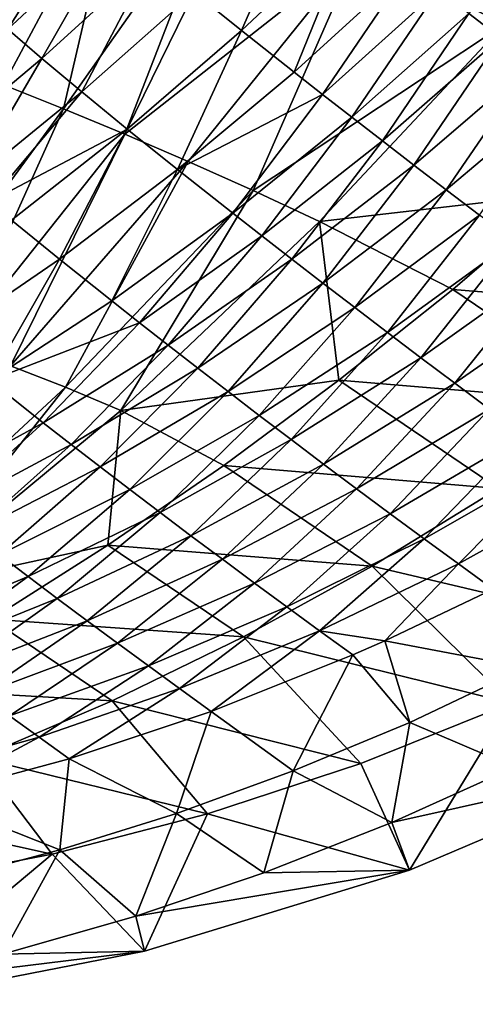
# Model space of a CAD drawing. Header units: metres. Extents: x -296 to -49, y -914 to -599.
# Tile 3 of 10: x -227 to -189, y -914 to -831. Entities that reach past the tile are written whole.
import ezdxf

# ---------------------------------------------------------------- set-up
doc = ezdxf.new("R2010")
doc.units = ezdxf.units.M

msp = doc.modelspace()

# ---------------------------------------------------------------- linework, layer by layer
at = {"layer": 'None'}
for points in [[(-198.447708, -825.514343, 19.275747), (-184.615631, -807.375793, 20.384518), (-186.203766, -831.733948, 33.598019)], [(-231.557556, -830.923889, -11.634331), (-218.477005, -818.609497, -6.143128), (-228.207184, -836.795044, -2.95334)], [(-228.207184, -836.795044, -2.95334), (-218.477005, -818.609497, -6.143128), (-223.18158, -838.798645, 3.988795)], [(-218.477005, -818.609497, -6.143128), (-209.920731, -819.968689, 4.231885), (-223.18158, -838.798645, 3.988795)], [(-223.18158, -838.798645, 3.988795), (-209.920731, -819.968689, 4.231885), (-218.014877, -840.940796, 10.776378)], [(-209.920731, -819.968689, 4.231885), (-198.447708, -825.514343, 19.275747), (-218.014877, -840.940796, 10.776378)], [(-202.966446, -820.09967, 47.606144), (-212.222412, -829.025208, 42.924568), (-208.239777, -832.23407, 48.66264)], [(-198.81604, -823.37323, 53.497509), (-202.966446, -820.09967, 47.606144), (-208.239777, -832.23407, 48.66264)], [(-227.847641, -832.116272, 25.129026), (-221.158966, -821.482056, 23.290276), (-230.197952, -830.020752, 18.459234)], [(-218.711349, -823.622803, 30.190371), (-221.158966, -821.482056, 23.290276), (-227.847641, -832.116272, 25.129026)], [(-179.592072, -821.489746, 67.915123), (-189.162613, -830.819763, 63.704636), (-186.499786, -832.843079, 65.898834)], [(-224.985641, -834.577026, 31.482588), (-218.711349, -823.622803, 30.190371), (-227.847641, -832.116272, 25.129026)], [(-215.723465, -826.145508, 36.751694), (-218.711349, -823.622803, 30.190371), (-224.985641, -834.577026, 31.482588)], [(-198.81604, -823.37323, 53.497509), (-208.239777, -832.23407, 48.66264), (-203.811295, -835.741272, 53.923374)], [(-194.200455, -826.958008, 58.877731), (-198.81604, -823.37323, 53.497509), (-203.811295, -835.741272, 53.923374)], [(-218.014877, -840.940796, 10.776378), (-198.447708, -825.514343, 19.275747), (-212.710617, -843.227234, 17.399239)], [(-198.447708, -825.514343, 19.275747), (-207.272232, -845.664368, 23.846262), (-212.710617, -843.227234, 17.399239)], [(-198.447708, -825.514343, 19.275747), (-186.203766, -831.733948, 33.598019), (-207.272232, -845.664368, 23.846262)], [(-221.636917, -837.378845, 37.475288), (-215.723465, -826.145508, 36.751694), (-224.985641, -834.577026, 31.482588)], [(-212.222412, -829.025208, 42.924568), (-215.723465, -826.145508, 36.751694), (-221.636917, -837.378845, 37.475288)], [(-194.200455, -826.958008, 58.877731), (-203.811295, -835.741272, 53.923374), (-201.442108, -837.596436, 56.362614)], [(-191.731476, -828.856506, 61.362785), (-194.200455, -826.958008, 58.877731), (-201.442108, -837.596436, 56.362614)], [(-191.731476, -828.856506, 61.362785), (-201.442108, -837.596436, 56.362614), (-198.976608, -839.51355, 58.668541)], [(-189.162613, -830.819763, 63.704636), (-191.731476, -828.856506, 61.362785), (-198.976608, -839.51355, 58.668541)], [(-217.830429, -840.494568, 43.065437), (-212.222412, -829.025208, 42.924568), (-221.636917, -837.378845, 37.475288)], [(-208.239777, -832.23407, 48.66264), (-212.222412, -829.025208, 42.924568), (-217.830429, -840.494568, 43.065437)], [(-189.162613, -830.819763, 63.704636), (-198.976608, -839.51355, 58.668541), (-196.420288, -841.488037, 60.837116)], [(-186.499786, -832.843079, 65.898834), (-189.162613, -830.819763, 63.704636), (-196.420288, -841.488037, 60.837116)], [(-234.359543, -842.443359, 25.511869), (-224.985641, -834.577026, 31.482588), (-227.847641, -832.116272, 25.129026)], [(-186.203766, -831.733948, 33.598019), (-201.703369, -848.259277, 30.10371), (-207.272232, -845.664368, 23.846262)], [(-186.203766, -831.733948, 33.598019), (-181.109283, -845.861816, 44.755642), (-201.703369, -848.259277, 30.10371)], [(-213.598953, -843.894714, 48.214733), (-208.239777, -832.23407, 48.66264), (-217.830429, -840.494568, 43.065437)], [(-203.811295, -835.741272, 53.923374), (-208.239777, -832.23407, 48.66264), (-213.598953, -843.894714, 48.214733)], [(-186.499786, -832.843079, 65.898834), (-196.420288, -841.488037, 60.837116), (-193.778839, -843.515198, 62.86462)], [(-183.749176, -834.921509, 67.941277), (-186.499786, -832.843079, 65.898834), (-193.778839, -843.515198, 62.86462)], [(-224.985641, -834.577026, 31.482588), (-234.359543, -842.443359, 25.511869), (-231.16864, -845.141113, 31.331715)], [(-221.636917, -837.378845, 37.475288), (-224.985641, -834.577026, 31.482588), (-231.16864, -845.141113, 31.331715)], [(-183.749176, -834.921509, 67.941277), (-193.778839, -843.515198, 62.86462), (-191.058136, -845.590393, 64.747665)], [(-180.91716, -837.050232, 69.828232), (-183.749176, -834.921509, 67.941277), (-191.058136, -845.590393, 64.747665)], [(-201.442108, -837.596436, 56.362614), (-203.811295, -835.741272, 53.923374), (-213.598953, -843.894714, 48.214733)], [(-236.580856, -857.103394, 3.464032), (-228.207184, -836.795044, -2.95334), (-223.18158, -838.798645, 3.988795)], [(-180.91716, -837.050232, 69.828232), (-191.058136, -845.590393, 64.747665), (-188.264206, -847.708557, 66.483208)], [(-221.636917, -837.378845, 37.475288), (-231.16864, -845.141113, 31.331715), (-229.409027, -846.603394, 34.105713)], [(-217.830429, -840.494568, 43.065437), (-221.636917, -837.378845, 37.475288), (-229.409027, -846.603394, 34.105713)], [(-201.442108, -837.596436, 56.362614), (-213.598953, -843.894714, 48.214733), (-208.978775, -847.547424, 52.888668)], [(-198.976608, -839.51355, 58.668541), (-201.442108, -837.596436, 56.362614), (-208.978775, -847.547424, 52.888668)], [(-232.134811, -858.666077, 9.160717), (-236.580856, -857.103394, 3.464032), (-223.18158, -838.798645, 3.988795)], [(-218.014877, -840.940796, 10.776378), (-232.134811, -858.666077, 9.160717), (-223.18158, -838.798645, 3.988795)], [(-198.976608, -839.51355, 58.668541), (-208.978775, -847.547424, 52.888668), (-206.53511, -849.457947, 55.037727)], [(-196.420288, -841.488037, 60.837116), (-198.976608, -839.51355, 58.668541), (-206.53511, -849.457947, 55.037727)], [(-227.610748, -860.346619, 14.712367), (-232.134811, -858.666077, 9.160717), (-218.014877, -840.940796, 10.776378)], [(-229.409027, -846.603394, 34.105713), (-227.544739, -848.136719, 36.783169), (-217.830429, -840.494568, 43.065437)], [(-212.710617, -843.227234, 17.399239), (-227.610748, -860.346619, 14.712367), (-218.014877, -840.940796, 10.776378)], [(-227.544739, -848.136719, 36.783169), (-223.517639, -851.402222, 41.831875), (-217.830429, -840.494568, 43.065437)], [(-217.830429, -840.494568, 43.065437), (-223.517639, -851.402222, 41.831875), (-213.598953, -843.894714, 48.214733)], [(-196.420288, -841.488037, 60.837116), (-206.53511, -849.457947, 55.037727), (-204.009293, -851.418701, 57.056919)], [(-193.778839, -843.515198, 62.86462), (-196.420288, -841.488037, 60.837116), (-204.009293, -851.418701, 57.056919)], [(-227.610748, -860.346619, 14.712367), (-212.710617, -843.227234, 17.399239), (-223.016144, -862.15155, 20.106668)], [(-212.710617, -843.227234, 17.399239), (-207.272232, -845.664368, 23.846262), (-223.016144, -862.15155, 20.106668)], [(-193.778839, -843.515198, 62.86462), (-204.009293, -851.418701, 57.056919), (-201.406677, -853.42511, 58.943172)], [(-191.058136, -845.590393, 64.747665), (-193.778839, -843.515198, 62.86462), (-201.406677, -853.42511, 58.943172)], [(-223.517639, -851.402222, 41.831875), (-219.120209, -854.907471, 46.446766), (-213.598953, -843.894714, 48.214733)], [(-213.598953, -843.894714, 48.214733), (-219.120209, -854.907471, 46.446766), (-208.978775, -847.547424, 52.888668)], [(-207.272232, -845.664368, 23.846262), (-218.359772, -864.08783, 25.328386), (-223.016144, -862.15155, 20.106668)], [(-207.272232, -845.664368, 23.846262), (-201.703369, -848.259277, 30.10371), (-218.359772, -864.08783, 25.328386)], [(-181.109283, -845.861816, 44.755642), (-190.517471, -853.952576, 41.748531), (-201.703369, -848.259277, 30.10371)], [(-191.058136, -845.590393, 64.747665), (-201.406677, -853.42511, 58.943172), (-198.732773, -855.472595, 60.693699)], [(-188.264206, -847.708557, 66.483208), (-191.058136, -845.590393, 64.747665), (-198.732773, -855.472595, 60.693699)], [(-190.517471, -853.952576, 41.748531), (-181.109283, -845.861816, 44.755642), (-166.292297, -855.895996, 44.885761)], [(-219.120209, -854.907471, 46.446766), (-216.793671, -856.740051, 48.582806), (-208.978775, -847.547424, 52.888668)], [(-208.978775, -847.547424, 52.888668), (-216.793671, -856.740051, 48.582806), (-206.53511, -849.457947, 55.037727)], [(-188.264206, -847.708557, 66.483208), (-198.732773, -855.472595, 60.693699), (-195.993256, -857.556335, 62.306034)], [(-185.403259, -849.864868, 68.068542), (-188.264206, -847.708557, 66.483208), (-195.993256, -857.556335, 62.306034)], [(-223.517639, -851.402222, 41.831875), (-227.544739, -848.136719, 36.783169), (-233.527252, -858.255859, 34.854744)], [(-201.703369, -848.259277, 30.10371), (-200.068008, -861.567261, 38.398468), (-218.359772, -864.08783, 25.328386)], [(-201.703369, -848.259277, 30.10371), (-190.517471, -853.952576, 41.748531), (-200.068008, -861.567261, 38.398468)], [(-216.793671, -856.740051, 48.582806), (-214.388168, -858.620483, 50.600407), (-206.53511, -849.457947, 55.037727)], [(-206.53511, -849.457947, 55.037727), (-214.388168, -858.620483, 50.600407), (-204.009293, -851.418701, 57.056919)], [(-185.403259, -849.864868, 68.068542), (-195.993256, -857.556335, 62.306034), (-193.193909, -859.671631, 63.77803)], [(-182.481598, -852.054138, 69.501335), (-185.403259, -849.864868, 68.068542), (-193.193909, -859.671631, 63.77803)], [(-223.517639, -851.402222, 41.831875), (-233.527252, -858.255859, 34.854744), (-229.358566, -861.588257, 39.424229)], [(-219.120209, -854.907471, 46.446766), (-223.517639, -851.402222, 41.831875), (-229.358566, -861.588257, 39.424229)], [(-214.388168, -858.620483, 50.600407), (-211.908539, -860.544434, 52.49675), (-204.009293, -851.418701, 57.056919)], [(-204.009293, -851.418701, 57.056919), (-211.908539, -860.544434, 52.49675), (-201.406677, -853.42511, 58.943172)], [(-182.481598, -852.054138, 69.501335), (-193.193909, -859.671631, 63.77803), (-190.340622, -861.813416, 65.107864)], [(-179.505707, -854.271179, 70.77961), (-182.481598, -852.054138, 69.501335), (-190.340622, -861.813416, 65.107864)], [(-211.908539, -860.544434, 52.49675), (-209.359772, -862.507568, 54.269287), (-201.406677, -853.42511, 58.943172)], [(-201.406677, -853.42511, 58.943172), (-209.359772, -862.507568, 54.269287), (-198.732773, -855.472595, 60.693699)], [(-200.068008, -861.567261, 38.398468), (-190.517471, -853.952576, 41.748531), (-176.337357, -863.541992, 41.923546)], [(-176.337357, -863.541992, 41.923546), (-190.517471, -853.952576, 41.748531), (-166.292297, -855.895996, 44.885761)], [(-179.505707, -854.271179, 70.77961), (-190.340622, -861.813416, 65.107864), (-187.439407, -863.976868, 66.294037)], [(-219.120209, -854.907471, 46.446766), (-229.358566, -861.588257, 39.424229), (-216.793671, -856.740051, 48.582806)], [(-209.359772, -862.507568, 54.269287), (-206.747009, -864.505493, 55.915737), (-198.732773, -855.472595, 60.693699)], [(-198.732773, -855.472595, 60.693699), (-206.747009, -864.505493, 55.915737), (-195.993256, -857.556335, 62.306034)], [(-229.358566, -861.588257, 39.424229), (-224.870392, -865.118042, 43.576729), (-216.793671, -856.740051, 48.582806)], [(-216.793671, -856.740051, 48.582806), (-224.870392, -865.118042, 43.576729), (-214.388168, -858.620483, 50.600407)], [(-206.747009, -864.505493, 55.915737), (-204.0755, -866.53363, 57.434101), (-195.993256, -857.556335, 62.306034)], [(-195.993256, -857.556335, 62.306034), (-204.0755, -866.53363, 57.434101), (-193.193909, -859.671631, 63.77803)], [(-224.870392, -865.118042, 43.576729), (-222.517136, -866.947327, 45.489735), (-214.388168, -858.620483, 50.600407)], [(-214.388168, -858.620483, 50.600407), (-222.517136, -866.947327, 45.489735), (-211.908539, -860.544434, 52.49675)], [(-204.0755, -866.53363, 57.434101), (-201.350555, -868.587402, 58.822651), (-193.193909, -859.671631, 63.77803)], [(-193.193909, -859.671631, 63.77803), (-201.350555, -868.587402, 58.822651), (-190.340622, -861.813416, 65.107864)], [(-227.610748, -860.346619, 14.712367), (-223.016144, -862.15155, 20.106668), (-239.930588, -877.811707, 15.206)], [(-211.908539, -860.544434, 52.49675), (-222.517136, -866.947327, 45.489735), (-220.097046, -868.814148, 47.290672)], [(-209.359772, -862.507568, 54.269287), (-211.908539, -860.544434, 52.49675), (-220.097046, -868.814148, 47.290672)], [(-229.358566, -861.588257, 39.424229), (-235.418488, -870.914856, 36.065224), (-224.870392, -865.118042, 43.576729)], [(-200.068008, -861.567261, 38.398468), (-209.720993, -868.709717, 34.739929), (-218.359772, -864.08783, 25.328386)], [(-209.720993, -868.709717, 34.739929), (-200.068008, -861.567261, 38.398468), (-186.672699, -870.628174, 38.590614)], [(-201.350555, -868.587402, 58.822651), (-198.577652, -870.662109, 60.079956), (-190.340622, -861.813416, 65.107864)], [(-186.672699, -870.628174, 38.590614), (-200.068008, -861.567261, 38.398468), (-176.337357, -863.541992, 41.923546)], [(-190.340622, -861.813416, 65.107864), (-198.577652, -870.662109, 60.079956), (-187.439407, -863.976868, 66.294037)], [(-239.930588, -877.811707, 15.206), (-223.016144, -862.15155, 20.106668), (-236.449921, -879.071472, 19.134396)], [(-223.016144, -862.15155, 20.106668), (-218.359772, -864.08783, 25.328386), (-236.449921, -879.071472, 19.134396)], [(-209.359772, -862.507568, 54.269287), (-220.097046, -868.814148, 47.290672), (-217.614716, -870.714478, 48.977413)], [(-206.747009, -864.505493, 55.915737), (-209.359772, -862.507568, 54.269287), (-217.614716, -870.714478, 48.977413)], [(-218.359772, -864.08783, 25.328386), (-219.458679, -875.388977, 30.79339), (-236.449921, -879.071472, 19.134396)], [(-218.359772, -864.08783, 25.328386), (-209.720993, -868.709717, 34.739929), (-219.458679, -875.388977, 30.79339)], [(-198.577652, -870.662109, 60.079956), (-195.762299, -872.753174, 61.204876), (-187.439407, -863.976868, 66.294037)], [(-187.439407, -863.976868, 66.294037), (-195.762299, -872.753174, 61.204876), (-184.496368, -866.156921, 67.335388)], [(-235.418488, -870.914856, 36.065224), (-233.193848, -872.638733, 38.000999), (-224.870392, -865.118042, 43.576729)], [(-224.870392, -865.118042, 43.576729), (-233.193848, -872.638733, 38.000999), (-222.517136, -866.947327, 45.489735)], [(-206.747009, -864.505493, 55.915737), (-217.614716, -870.714478, 48.977413), (-215.074844, -872.644043, 50.548046)], [(-204.0755, -866.53363, 57.434101), (-206.747009, -864.505493, 55.915737), (-215.074844, -872.644043, 50.548046)], [(-212.482224, -874.598755, 52.000916), (-204.0755, -866.53363, 57.434101), (-215.074844, -872.644043, 50.548046)], [(-201.350555, -868.587402, 58.822651), (-204.0755, -866.53363, 57.434101), (-212.482224, -874.598755, 52.000916)], [(-195.762299, -872.753174, 61.204876), (-192.91008, -874.855774, 62.196568), (-184.496368, -866.156921, 67.335388)], [(-184.496368, -866.156921, 67.335388), (-192.91008, -874.855774, 62.196568), (-181.517654, -868.348389, 68.23111)], [(-222.517136, -866.947327, 45.489735), (-233.193848, -872.638733, 38.000999), (-230.904678, -874.398926, 39.835976)], [(-220.097046, -868.814148, 47.290672), (-222.517136, -866.947327, 45.489735), (-230.904678, -874.398926, 39.835976)], [(-192.91008, -874.855774, 62.196568), (-190.026672, -876.965088, 63.054485), (-181.517654, -868.348389, 68.23111)], [(-181.517654, -868.348389, 68.23111), (-190.026672, -876.965088, 63.054485), (-178.509506, -870.546326, 68.980713)], [(-220.097046, -868.814148, 47.290672), (-230.904678, -874.398926, 39.835976), (-228.555069, -876.19165, 41.568115)], [(-220.097046, -868.814148, 47.290672), (-228.555069, -876.19165, 41.568115), (-217.614716, -870.714478, 48.977413)], [(-219.458679, -875.388977, 30.79339), (-209.720993, -868.709717, 34.739929), (-197.263962, -877.145569, 34.917397)], [(-201.350555, -868.587402, 58.822651), (-212.482224, -874.598755, 52.000916), (-209.841751, -876.574219, 53.334599)], [(-198.577652, -870.662109, 60.079956), (-201.350555, -868.587402, 58.822651), (-209.841751, -876.574219, 53.334599)], [(-197.263962, -877.145569, 34.917397), (-209.720993, -868.709717, 34.739929), (-186.672699, -870.628174, 38.590614)], [(-217.614716, -870.714478, 48.977413), (-228.555069, -876.19165, 41.568115), (-226.1492, -878.013062, 43.195572)], [(-215.074844, -872.644043, 50.548046), (-217.614716, -870.714478, 48.977413), (-226.1492, -878.013062, 43.195572)], [(-198.577652, -870.662109, 60.079956), (-209.841751, -876.574219, 53.334599), (-207.158401, -878.56604, 54.547935)], [(-195.762299, -872.753174, 61.204876), (-198.577652, -870.662109, 60.079956), (-207.158401, -878.56604, 54.547935)], [(-197.263962, -877.145569, 34.917397), (-186.672699, -870.628174, 38.590614), (-173.319794, -882.785156, 2.499999)], [(-190.026672, -876.965088, 63.054485), (-187.117752, -879.076294, 63.778385), (-178.509506, -870.546326, 68.980713)], [(-223.69136, -879.859436, 44.716705), (-215.074844, -872.644043, 50.548046), (-226.1492, -878.013062, 43.195572)], [(-223.69136, -879.859436, 44.716705), (-212.482224, -874.598755, 52.000916), (-215.074844, -872.644043, 50.548046)], [(-195.762299, -872.753174, 61.204876), (-207.158401, -878.56604, 54.547935), (-204.43718, -880.570007, 55.640011)], [(-192.91008, -874.855774, 62.196568), (-195.762299, -872.753174, 61.204876), (-204.43718, -880.570007, 55.640011)], [(-212.482224, -874.598755, 52.000916), (-223.69136, -879.859436, 44.716705), (-221.185883, -881.726746, 46.13007)], [(-209.841751, -876.574219, 53.334599), (-212.482224, -874.598755, 52.000916), (-221.185883, -881.726746, 46.13007)], [(-204.43718, -880.570007, 55.640011), (-201.683197, -882.581482, 56.610168), (-192.91008, -874.855774, 62.196568)], [(-201.683197, -882.581482, 56.610168), (-190.026672, -876.965088, 63.054485), (-192.91008, -874.855774, 62.196568)], [(-236.449921, -879.071472, 19.134396), (-219.458679, -875.388977, 30.79339), (-229.241501, -881.589233, 26.583323)], [(-229.241501, -881.589233, 26.583323), (-219.458679, -875.388977, 30.79339), (-208.079605, -883.088257, 30.935856)], [(-208.079605, -883.088257, 30.935856), (-219.458679, -875.388977, 30.79339), (-197.263962, -877.145569, 34.917397)], [(-228.555069, -876.19165, 41.568115), (-237.264069, -882.653992, 35.448513), (-226.1492, -878.013062, 43.195572)], [(-221.185883, -881.726746, 46.13007), (-218.637192, -883.611145, 47.434437), (-209.841751, -876.574219, 53.334599)], [(-209.841751, -876.574219, 53.334599), (-218.637192, -883.611145, 47.434437), (-207.158401, -878.56604, 54.547935)], [(-208.079605, -883.088257, 30.935856), (-197.263962, -877.145569, 34.917397), (-185.614929, -888.647278, 2.499999)], [(-201.683197, -882.581482, 56.610168), (-196.227844, -883.418213, 58.928638), (-190.026672, -876.965088, 63.054485)], [(-185.614929, -888.647278, 2.499999), (-197.263962, -877.145569, 34.917397), (-173.319794, -882.785156, 2.499999)], [(-196.227844, -883.418213, 58.928638), (-187.117752, -879.076294, 63.778385), (-190.026672, -876.965088, 63.054485)], [(-226.1492, -878.013062, 43.195572), (-237.264069, -882.653992, 35.448513), (-234.942123, -884.384521, 37.040104)], [(-234.942123, -884.384521, 37.040104), (-223.69136, -879.859436, 44.716705), (-226.1492, -878.013062, 43.195572)], [(-207.158401, -878.56604, 54.547935), (-218.637192, -883.611145, 47.434437), (-216.049759, -885.508606, 48.628784)], [(-204.43718, -880.570007, 55.640011), (-207.158401, -878.56604, 54.547935), (-216.049759, -885.508606, 48.628784)], [(-187.117752, -879.076294, 63.778385), (-196.227844, -883.418213, 58.928638), (-184.414993, -885.649963, 61.604969)], [(-223.69136, -879.859436, 44.716705), (-234.942123, -884.384521, 37.040104), (-232.572769, -886.136841, 38.534416)], [(-221.185883, -881.726746, 46.13007), (-223.69136, -879.859436, 44.716705), (-232.572769, -886.136841, 38.534416)], [(-216.049759, -885.508606, 48.628784), (-213.428162, -887.4151, 49.712315), (-204.43718, -880.570007, 55.640011)], [(-213.428162, -887.4151, 49.712315), (-201.683197, -882.581482, 56.610168), (-204.43718, -880.570007, 55.640011)], [(-239.038345, -887.302979, 22.132591), (-229.241501, -881.589233, 26.583323), (-219.091415, -888.451965, 26.679188)], [(-219.091415, -888.451965, 26.679188), (-229.241501, -881.589233, 26.583323), (-208.079605, -883.088257, 30.935856)], [(-232.572769, -886.136841, 38.534416), (-230.159897, -887.907288, 39.930126), (-221.185883, -881.726746, 46.13007)], [(-230.159897, -887.907288, 39.930126), (-218.637192, -883.611145, 47.434437), (-221.185883, -881.726746, 46.13007)], [(-219.091415, -888.451965, 26.679188), (-208.079605, -883.088257, 30.935856), (-198.233932, -893.700745, 2.499999)], [(-213.428162, -887.4151, 49.712315), (-210.776962, -889.326538, 50.684437), (-201.683197, -882.581482, 56.610168)], [(-210.776962, -889.326538, 50.684437), (-198.901566, -884.596191, 57.458004), (-201.683197, -882.581482, 56.610168)], [(-198.233932, -893.700745, 2.499999), (-208.079605, -883.088257, 30.935856), (-185.614929, -888.647278, 2.499999)], [(-201.683197, -882.581482, 56.610168), (-198.901566, -884.596191, 57.458004), (-196.227844, -883.418213, 58.928638)], [(-218.637192, -883.611145, 47.434437), (-230.159897, -887.907288, 39.930126), (-227.707489, -889.692444, 41.226078)], [(-218.637192, -883.611145, 47.434437), (-227.707489, -889.692444, 41.226078), (-216.049759, -885.508606, 48.628784)], [(-196.227844, -883.418213, 58.928638), (-198.901566, -884.596191, 57.458004), (-194.130554, -890.251526, 56.1791)], [(-184.414993, -885.649963, 61.604969), (-196.227844, -883.418213, 58.928638), (-194.130554, -890.251526, 56.1791)], [(-198.901566, -884.596191, 57.458004), (-210.776962, -889.326538, 50.684437), (-203.894821, -894.324707, 50.428509)], [(-194.130554, -890.251526, 56.1791), (-198.901566, -884.596191, 57.458004), (-203.894821, -894.324707, 50.428509)], [(-227.707489, -889.692444, 41.226078), (-225.219559, -891.488586, 42.421295), (-216.049759, -885.508606, 48.628784)], [(-225.219559, -891.488586, 42.421295), (-213.428162, -887.4151, 49.712315), (-216.049759, -885.508606, 48.628784)], [(-194.130554, -890.251526, 56.1791), (-185.339844, -894.010193, 57.288425), (-184.414993, -885.649963, 61.604969)], [(-230.274536, -893.233276, 22.181767), (-239.038345, -887.302979, 22.132591), (-219.091415, -888.451965, 26.679188)], [(-225.219559, -891.488586, 42.421295), (-222.70018, -893.292114, 43.514977), (-213.428162, -887.4151, 49.712315)], [(-222.70018, -893.292114, 43.514977), (-210.776962, -889.326538, 50.684437), (-213.428162, -887.4151, 49.712315)], [(-230.274536, -893.233276, 22.181767), (-219.091415, -888.451965, 26.679188), (-211.096786, -897.922058, 2.499999)], [(-211.096786, -897.922058, 2.499999), (-219.091415, -888.451965, 26.679188), (-198.233932, -893.700745, 2.499999)], [(-185.614929, -888.647278, 2.499999), (-194.153549, -902.637329, 2.5), (-198.233932, -893.700745, 2.499999)], [(-172.779022, -893.544495, 2.5), (-194.153549, -902.637329, 2.5), (-185.614929, -888.647278, 2.499999)], [(-237.023438, -894.82605, 34.793499), (-225.219559, -891.488586, 42.421295), (-227.707489, -889.692444, 41.226078)], [(-210.776962, -889.326538, 50.684437), (-222.70018, -893.292114, 43.514977), (-213.681702, -897.884521, 44.38377)], [(-203.894821, -894.324707, 50.428509), (-210.776962, -889.326538, 50.684437), (-213.681702, -897.884521, 44.38377)], [(-203.894821, -894.324707, 50.428509), (-195.623703, -898.64093, 51.149139), (-194.130554, -890.251526, 56.1791)], [(-195.623703, -898.64093, 51.149139), (-185.339844, -894.010193, 57.288425), (-194.130554, -890.251526, 56.1791)], [(-237.023438, -894.82605, 34.793499), (-234.635544, -896.518982, 36.002937), (-225.219559, -891.488586, 42.421295)], [(-234.635544, -896.518982, 36.002937), (-222.70018, -893.292114, 43.514977), (-225.219559, -891.488586, 42.421295)], [(-241.607574, -897.42865, 17.479311), (-230.274536, -893.233276, 22.181767), (-224.121857, -901.298218, 2.499999)], [(-224.121857, -901.298218, 2.499999), (-230.274536, -893.233276, 22.181767), (-211.096786, -897.922058, 2.499999)], [(-222.70018, -893.292114, 43.514977), (-234.635544, -896.518982, 36.002937), (-223.468552, -900.946899, 38.073193)], [(-213.681702, -897.884521, 44.38377), (-222.70018, -893.292114, 43.514977), (-223.468552, -900.946899, 38.073193)], [(-194.153549, -902.637329, 2.5), (-211.096786, -897.922058, 2.499999), (-198.233932, -893.700745, 2.499999)], [(-194.153549, -902.637329, 2.5), (-172.779022, -893.544495, 2.5), (-195.623703, -898.64093, 51.149139)], [(-172.779022, -893.544495, 2.5), (-185.339844, -894.010193, 57.288425), (-195.623703, -898.64093, 51.149139)], [(-213.681702, -897.884521, 44.38377), (-206.371765, -902.866272, 44.36507), (-203.894821, -894.324707, 50.428509)], [(-206.371765, -902.866272, 44.36507), (-195.623703, -898.64093, 51.149139), (-203.894821, -894.324707, 50.428509)], [(-223.468552, -900.946899, 38.073193), (-234.635544, -896.518982, 36.002937), (-233.235825, -903.528198, 31.522789)], [(-237.227478, -903.826782, 2.499999), (-241.607574, -897.42865, 17.479311), (-224.121857, -901.298218, 2.499999)], [(-216.36232, -909.443237, 2.5), (-224.121857, -901.298218, 2.499999), (-211.096786, -897.922058, 2.499999)], [(-223.468552, -900.946899, 38.073193), (-217.101166, -906.493652, 37.233147), (-213.681702, -897.884521, 44.38377)], [(-217.101166, -906.493652, 37.233147), (-206.371765, -902.866272, 44.36507), (-213.681702, -897.884521, 44.38377)], [(-194.153549, -902.637329, 2.5), (-216.36232, -909.443237, 2.5), (-211.096786, -897.922058, 2.499999)], [(-194.153549, -902.637329, 2.5), (-195.623703, -898.64093, 51.149139), (-206.371765, -902.866272, 44.36507)], [(-216.36232, -909.443237, 2.5), (-239.161407, -913.887451, 2.5), (-224.121857, -901.298218, 2.499999)], [(-239.161407, -913.887451, 2.5), (-237.227478, -903.826782, 2.499999), (-224.121857, -901.298218, 2.499999)], [(-233.235825, -903.528198, 31.522789), (-228.290085, -909.678162, 29.424078), (-223.468552, -900.946899, 38.073193)], [(-228.290085, -909.678162, 29.424078), (-217.101166, -906.493652, 37.233147), (-223.468552, -900.946899, 38.073193)], [(-216.36232, -909.443237, 2.5), (-194.153549, -902.637329, 2.5), (-217.101166, -906.493652, 37.233147)], [(-217.101166, -906.493652, 37.233147), (-194.153549, -902.637329, 2.5), (-206.371765, -902.866272, 44.36507)], [(-228.290085, -909.678162, 29.424078), (-216.36232, -909.443237, 2.5), (-217.101166, -906.493652, 37.233147)], [(-239.161407, -913.887451, 2.5), (-216.36232, -909.443237, 2.5), (-239.390976, -912.258179, 21.306425)], [(-216.36232, -909.443237, 2.5), (-228.290085, -909.678162, 29.424078), (-239.390976, -912.258179, 21.306425)]]:
    msp.add_3dface(points, dxfattribs=at)

doc.saveas('drawing.dxf')
